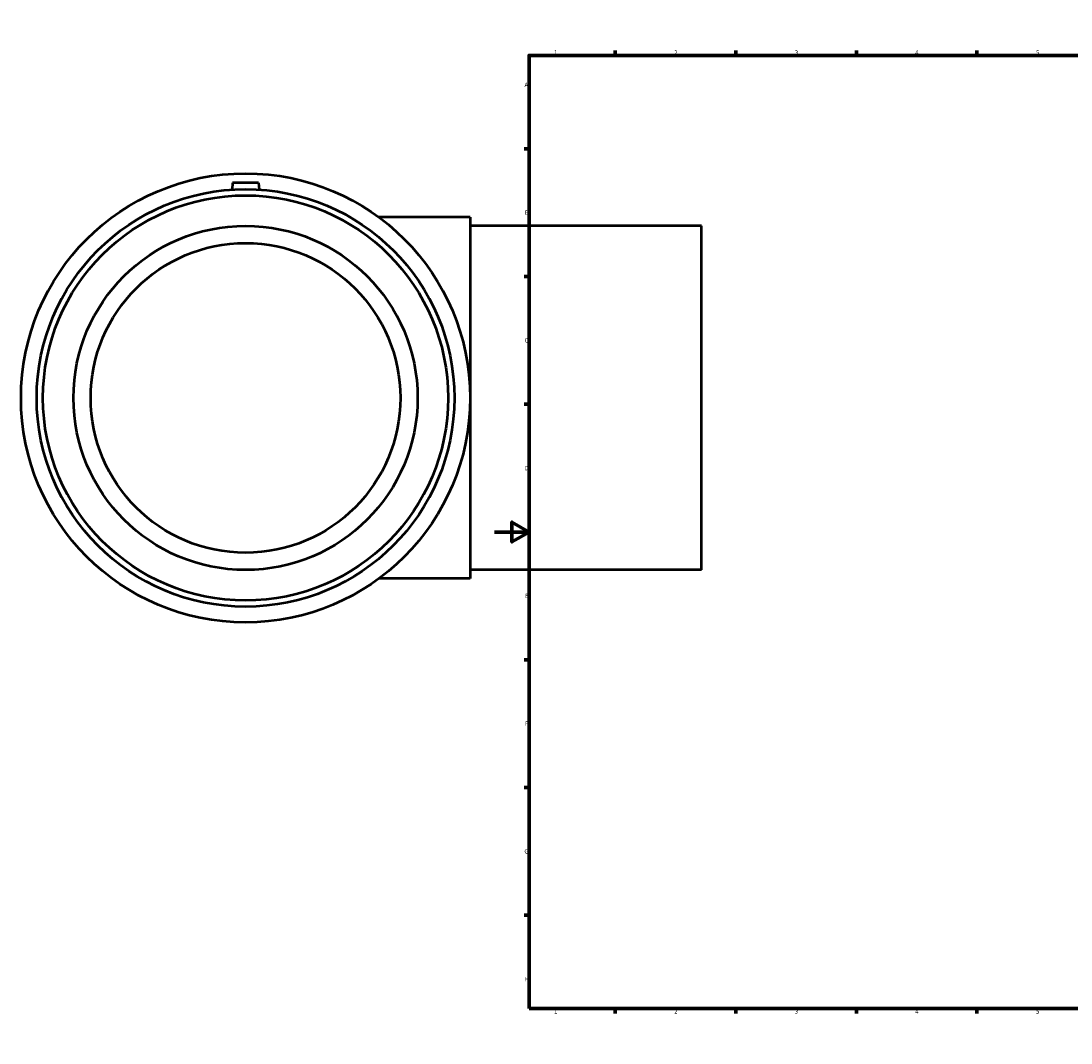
# Model space of a CAD drawing. Header units: millimetres. Extents: x -275 to 1704, y -1136 to 1260.
# Tile 3 of 7: x -275 to 335, y 0 to 594. Entities that reach past the tile are written whole.
import ezdxf

# ---------------------------------------------------------------- set-up
doc = ezdxf.new("R2010")
doc.units = ezdxf.units.MM
doc.layers.add('Border (ISO)', color=7, linetype='Continuous', lineweight=70)
doc.layers.add('Visible (ISO)', color=7, linetype='Continuous', lineweight=50)
doc.styles.add('Note Text (ISO)', font='tahoma.ttf')

# ---------------------------------------------------------------- blocks, each defined once
blk = doc.blocks.new('Borders Default Border')
at = {"layer": 'Border (ISO)'}
for p, q in [((70.08, 574), (70.08, 576.9)), ((140.17, 574), (140.17, 576.9)), ((210.25, 574), (210.25, 576.9)), ((280.33, 574), (280.33, 576.9)), ((350.42, 574), (350.42, 576.9)), ((490.58, 574), (490.58, 576.9)), ((560.67, 574), (560.67, 576.9)), ((630.75, 574), (630.75, 576.9)), ((700.83, 574), (700.83, 576.9)), ((770.92, 574), (770.92, 576.9)), ((20, 519.75), (17.1, 519.75)), ((821, 519.75), (823.9, 519.75)), ((20, 445.5), (17.1, 445.5)), ((821, 445.5), (823.9, 445.5)), ((20, 371.25), (17.1, 371.25)), ((821, 371.25), (823.9, 371.25)), ((20, 222.75), (17.1, 222.75)), ((821, 222.75), (823.9, 222.75)), ((20, 148.5), (17.1, 148.5)), ((821, 148.5), (823.9, 148.5)), ((20, 74.25), (17.1, 74.25)), ((821, 74.25), (823.9, 74.25)), ((70.08, 20), (70.08, 17.1)), ((140.17, 20), (140.17, 17.1)), ((210.25, 20), (210.25, 17.1)), ((280.33, 20), (280.33, 17.1)), ((350.42, 20), (350.42, 17.1)), ((490.58, 20), (490.58, 17.1)), ((560.67, 20), (560.67, 17.1)), ((630.75, 20), (630.75, 17.1)), ((700.83, 20), (700.83, 17.1)), ((770.92, 20), (770.92, 17.1))]:
    blk.add_line(p, q, dxfattribs=at)
at = {"layer": 'Border (ISO)', "flags": 128}
for points in [[(420.5, 594), (420.5, 574), (414.73, 584), (426.27, 584), (420.5, 574)], [(20, 20), (20, 574), (821, 574), (821, 20), (20, 20)], [(0, 297), (20, 297), (10, 302.77), (10, 291.23), (20, 297)], [(841, 297), (821, 297), (831, 302.77), (831, 291.23), (821, 297)], [(420.5, 0), (420.5, 20), (414.73, 10), (426.27, 10), (420.5, 20)]]:
    blk.add_lwpolyline(points, dxfattribs=at)
at = {"layer": 'Border (ISO)', "color": 232, "true_color": 0xca0064, "char_height": 2.5, "attachment_point": 7, "style": 'Note Text (ISO)'}
for s, insert in [('1', (34.48, 574.4)), ('2', (104.37, 574.4)), ('3', (174.43, 574.35)), ('4', (244.42, 574.4)), ('5', (314.64, 574.35)), ('6', (384.66, 574.35)), ('7', (454.77, 574.4)), ('8', (524.81, 574.34)), ('9', (594.88, 574.35)), ('10', (664.29, 574.35)), ('11', (734.37, 574.4)), ('12', (804.46, 574.4)), ('A', (17.29, 555.62)), ('A', (821.59, 555.62)), ('B', (17.59, 481.37)), ('B', (821.89, 481.37)), ('C', (17.43, 407.08)), ('C', (821.73, 407.08)), ('D', (17.43, 332.88)), ('D', (821.73, 332.88)), ('E', (17.64, 258.63)), ('E', (821.94, 258.63)), ('F', (17.7, 184.38)), ('F', (822, 184.38)), ('G', (17.31, 110.08)), ('G', (821.61, 110.08)), ('H', (17.44, 35.88)), ('H', (821.74, 35.88)), ('1', (34.48, 17.1)), ('2', (104.37, 17.1)), ('3', (174.43, 17.05)), ('4', (244.42, 17.1)), ('5', (314.64, 17.05)), ('6', (384.66, 17.05)), ('7', (454.77, 17.1)), ('8', (524.81, 17.04)), ('9', (594.88, 17.05)), ('10', (664.29, 17.05)), ('11', (734.37, 17.1)), ('12', (804.46, 17.1))]:
    blk.add_mtext(s, dxfattribs=dict(at, insert=insert))

msp = doc.modelspace()

# ---------------------------------------------------------------- linework, layer by layer
at = {"layer": 'Visible (ISO)'}
for p, q in [((-152.291, 499.927), (-152.632, 496.039)), ((-137.291, 499.927), (-152.291, 499.927)), ((-137.291, 499.927), (-136.951, 496.039)), ((-14.291, 479.927), (-67.298, 479.927)), ((-14.291, 479.927), (-14.291, 269.927)), ((120.209, 474.927), (-14.291, 474.927)), ((120.209, 274.927), (120.209, 474.927)), ((120.209, 274.927), (-14.291, 274.927)), ((-14.291, 269.927), (-67.298, 269.927))]:
    msp.add_line(p, q, dxfattribs=at)
for radius in [130.5, 121.365, 117.724, 100, 90]:
    msp.add_circle((-144.791, 374.927), radius, dxfattribs=at)

# ---------------------------------------------------------------- block references
msp.add_blockref('Borders Default Border', (0, 0))

doc.saveas('drawing.dxf')
